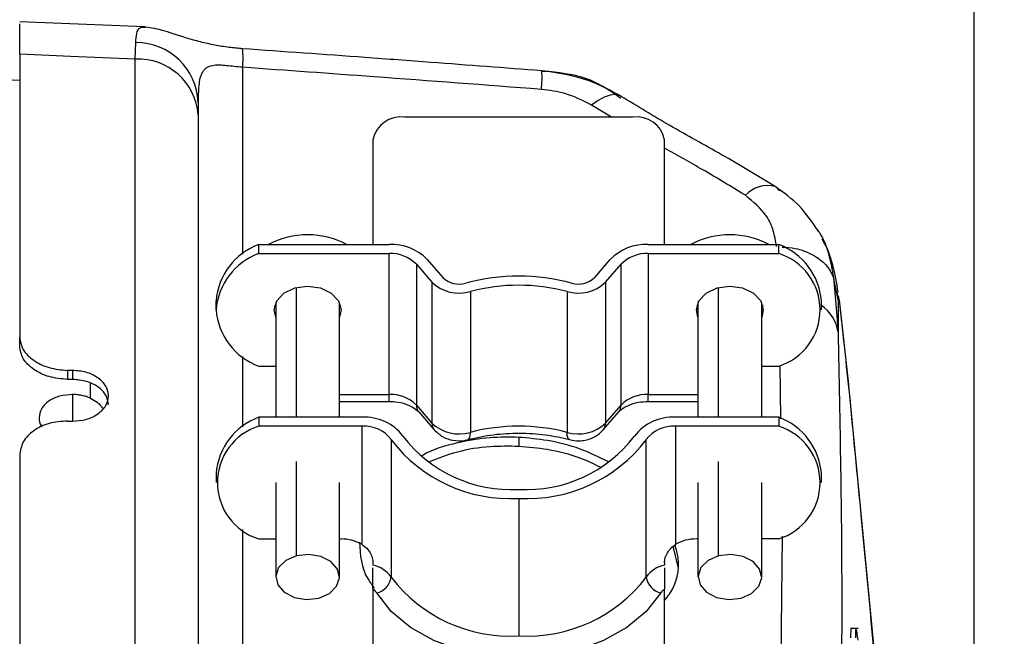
# Model space of a CAD drawing. Header units: millimetres. Extents: x 0 to 594, y 0 to 420.
# Tile 15 of 65: x 260 to 280, y 293 to 306. Entities that reach past the tile are written whole.
import ezdxf

# ---------------------------------------------------------------- set-up
doc = ezdxf.new("R2010")
doc.units = ezdxf.units.MM
doc.layers.add('SLD-0', color=7, linetype='Continuous')
doc.styles.add('SLDTEXTSTYLE0', font='TXT', dxfattribs={"width": 0.75})
doc.dimstyles.new('SLDDIMSTYLE3', dxfattribs={"dimtxt": 3.5, "dimasz": 3.2, "dimexe": 0, "dimexo": 0.0625, "dimgap": 0.875, "dimtad": 1, "dimdec": 1, "dimlfac": 3, "dimrnd": 1e-09, "dimzin": 12, "dimdsep": 46, "dimtxsty": 'SLDTEXTSTYLE0', "dimsah": 1, "dimcen": 0.09, "dimadec": 0, "dimazin": 3, "dimtfac": 1, "dimtdec": 1, "dimtofl": 0, "dimtmove": 0, "dimatfit": 3, "dimfxl": 1, "dimfrac": 2, "dimtolj": 1, "dimtzin": 12, "dimarcsym": 0})

# ---------------------------------------------------------------- blocks, each defined once
blk = doc.blocks.new('_D_3')
at = {"layer": 'SLD-0', "color": 7, "transparency": 16777216}
for p, q in [((199.233, 312.945), (302.51, 312.945)), ((301.51, 312.945), (301.51, 223.127)), ((289.686, 273.855), (289.686, 274.921)), ((289.686, 274.921), (295.243, 274.921)), ((295.243, 274.921), (295.243, 273.855)), ((289.686, 262.217), (289.686, 261.151)), ((295.243, 261.151), (295.243, 262.217)), ((289.686, 261.151), (295.243, 261.151)), ((199.233, 223.127), (302.51, 223.127))]:
    blk.add_line(p, q, dxfattribs=at)
for points in [[(301.51, 312.945), (300.96, 309.745), (302.06, 309.745)], [(301.51, 223.127), (302.06, 226.327), (300.96, 226.327)]]:
    blk.add_solid(points, dxfattribs=at)
at = {"layer": 'SLD-0', "color": 7, "transparency": 16777216, "char_height": 3.5, "attachment_point": 1, "rotation": 90, "style": 'SLDTEXTSTYLE0'}
for s, insert in [('269.5', (296.998, 264.856)), ('10.61', (290.731, 262.217)), ('%%c', (296.998, 259.578))]:
    blk.add_mtext(s, dxfattribs=dict(at, insert=insert))
blk = doc.blocks.new('_D_5')
at = {"layer": 'SLD-0', "color": 7, "transparency": 16777216}
for p, q in [((233.529, 364.496), (232.463, 364.496)), ((232.463, 364.496), (232.463, 358.94)), ((242.58, 364.496), (243.647, 364.496)), ((243.647, 364.496), (243.647, 358.94)), ((232.463, 358.94), (233.529, 358.94)), ((243.647, 358.94), (242.58, 358.94)), ((196.599, 318.78), (196.599, 354.703)), ((279.51, 291.493), (279.51, 354.703)), ((196.599, 353.703), (279.51, 353.703))]:
    blk.add_line(p, q, dxfattribs=at)
for points in [[(196.599, 353.703), (199.799, 353.153), (199.799, 354.253)], [(279.51, 353.703), (276.31, 354.253), (276.31, 353.153)]]:
    blk.add_solid(points, dxfattribs=at)
at = {"layer": 'SLD-0', "color": 7, "transparency": 16777216, "char_height": 3.5, "attachment_point": 1, "style": 'SLDTEXTSTYLE0'}
for s, insert in [('9.81', (233.529, 363.451)), ('249.2', (232.236, 358.215))]:
    blk.add_mtext(s, dxfattribs=dict(at, insert=insert))

msp = doc.modelspace()

# ---------------------------------------------------------------- linework, layer by layer
at = {"color": 7, "linetype": 'Continuous', "lineweight": 25}
for p, q in [((259.541, 304.277), (202.567, 306.56)), ((262.156, 305.399), (259.543, 305.5)), ((261.96, 304.723), (261.971, 305.068)), ((259.541, 304.826), (259.541, 298.91)), ((261.96, 288.295), (261.96, 304.723)), ((264.205, 304.552), (264.205, 300.647)), ((270.615, 304.462), (270.47, 304.467)), ((271.925, 303.51), (271.506, 303.758)), ((263.275, 303.555), (263.275, 287.652)), ((272.366, 303.51), (267.599, 303.51)), ((266.932, 303.039), (266.932, 300.847)), ((273.032, 300.847), (273.032, 303.039)), ((264.543, 300.658), (264.543, 300.847)), ((264.543, 300.847), (267.272, 300.847)), ((272.692, 300.847), (275.421, 300.847)), ((275.421, 300.658), (275.421, 300.847)), ((264.543, 300.658), (267.272, 300.658)), ((267.272, 297.712), (267.272, 300.658)), ((272.692, 300.658), (275.421, 300.658)), ((272.692, 300.658), (272.692, 297.712)), ((267.841, 300.434), (268.167, 300.058)), ((267.841, 300.434), (267.841, 297.487)), ((268.068, 300.532), (268.394, 300.157)), ((271.571, 300.157), (271.897, 300.532)), ((271.798, 300.058), (272.124, 300.434)), ((272.124, 297.487), (272.124, 300.434)), ((276.567, 300.165), (276.664, 299.017)), ((276.664, 299.686), (276.567, 300.165)), ((265.332, 297.234), (265.332, 299.946)), ((268.167, 300.058), (268.167, 297.112)), ((271.798, 300.058), (271.798, 297.112)), ((274.165, 297.234), (274.165, 299.946)), ((268.97, 299.864), (268.97, 296.917)), ((270.994, 299.864), (270.994, 296.917)), ((276.666, 299.748), (276.645, 299.849)), ((263.649, 299.48), (263.649, 299.668)), ((264.899, 299.517), (264.878, 299.574)), ((264.899, 299.631), (264.899, 297.234)), ((266.232, 297.234), (266.232, 299.631)), ((266.253, 299.574), (266.232, 299.517)), ((273.732, 299.517), (273.712, 299.574)), ((273.732, 299.631), (273.732, 297.234)), ((275.066, 297.234), (275.066, 299.631)), ((275.086, 299.574), (275.066, 299.517)), ((276.316, 299.48), (276.316, 299.668)), ((276.889, 297.917), (276.696, 299.68)), ((259.541, 298.722), (259.541, 298.91)), ((264.205, 298.501), (264.205, 297.034)), ((264.543, 298.301), (264.861, 298.301)), ((264.861, 298.301), (264.899, 298.301)), ((275.066, 298.301), (275.103, 298.301)), ((275.103, 298.301), (275.421, 298.301)), ((275.468, 297.202), (275.451, 298.316)), ((260.649, 298.213), (260.541, 298.214)), ((260.541, 298.214), (260.541, 298.026)), ((260.649, 298.213), (260.649, 298.025)), ((260.649, 298.025), (260.541, 298.026)), ((261.024, 297.63), (261.026, 297.939)), ((276.897, 297.805), (276.89, 297.916)), ((260.649, 297.71), (260.649, 297.153)), ((266.232, 297.712), (267.272, 297.712)), ((267.272, 297.566), (267.272, 297.712)), ((272.692, 297.712), (273.732, 297.712)), ((272.692, 297.566), (272.692, 297.712)), ((277.475, 291.791), (276.898, 297.831)), ((266.232, 297.566), (267.272, 297.566)), ((267.841, 297.487), (268.167, 297.112)), ((271.798, 297.112), (272.124, 297.487)), ((272.692, 297.566), (273.732, 297.566)), ((267.889, 297.344), (268.215, 296.969)), ((271.749, 296.969), (272.075, 297.344)), ((272.071, 297.339), (272.075, 297.344)), ((260.541, 297.154), (260.649, 297.153)), ((264.543, 297.234), (264.543, 297.045)), ((266.705, 297.234), (264.543, 297.234)), ((275.421, 297.234), (273.259, 297.234)), ((275.421, 297.234), (275.421, 297.045)), ((266.705, 297.045), (264.543, 297.045)), ((266.705, 294.571), (266.705, 297.045)), ((275.421, 297.045), (273.259, 297.045)), ((273.259, 297.045), (273.259, 294.571)), ((267.315, 296.765), (267.315, 293.889)), ((269.982, 296.813), (269.982, 296.624)), ((272.649, 293.889), (272.649, 296.765)), ((259.541, 296.435), (259.541, 288.177)), ((265.332, 294.335), (265.332, 296.308)), ((274.165, 294.335), (274.165, 296.308)), ((263.649, 296.055), (263.649, 295.867)), ((276.316, 295.867), (276.316, 296.055)), ((264.899, 295.867), (264.899, 293.894)), ((266.232, 293.894), (266.232, 295.867)), ((273.732, 295.867), (273.732, 293.894)), ((275.066, 293.894), (275.066, 295.867)), ((269.982, 295.537), (269.982, 292.661)), ((264.205, 294.888), (264.205, 284.933)), ((264.543, 294.688), (264.899, 294.688)), ((266.232, 294.688), (266.266, 294.688)), ((273.732, 294.688), (273.699, 294.688)), ((275.421, 294.688), (275.066, 294.688)), ((275.428, 288.512), (275.501, 294.745)), ((273.316, 294.103), (273.215, 294.535)), ((266.932, 294.189), (266.932, 294.142)), ((273.032, 294.189), (273.032, 294.142)), ((266.932, 293.635), (266.932, 288.937)), ((273.032, 288.937), (273.032, 293.635)), ((277.082, 292.814), (276.924, 292.814))]:
    msp.add_line(p, q, dxfattribs=at)
at = {"color": 7, "linetype": 'Continuous', "lineweight": 25, "flags": 128}
for points in [[(261.96, 304.723), (260.605, 304.781), (259.541, 304.826)], [(272.128, 303.943), (272.093, 303.963), (272.002, 303.984), (271.894, 303.973), (271.773, 303.931), (271.643, 303.859), (271.506, 303.758)], [(275.436, 301.972), (275.385, 302.032), (275.346, 302.059)], [(264.899, 299.329), (264.866, 299.48), (264.919, 299.669), (265.071, 299.83), (265.298, 299.937), (265.566, 299.975)], [(265.566, 299.975), (265.833, 299.937), (266.061, 299.83), (266.212, 299.669), (266.266, 299.48), (266.232, 299.329)], [(273.732, 299.329), (273.699, 299.48), (273.752, 299.669), (273.904, 299.83), (274.131, 299.937), (274.399, 299.975)], [(274.399, 299.975), (274.667, 299.937), (274.894, 299.83), (275.046, 299.669), (275.099, 299.48), (275.066, 299.329)], [(268.922, 296.765), (268.94, 296.777), (268.957, 296.807), (268.967, 296.855), (268.97, 296.917)], [(271.042, 296.765), (271.024, 296.777), (271.008, 296.807), (270.998, 296.855), (270.994, 296.917)], [(265.332, 294.335), (265.111, 294.238), (264.959, 294.089), (264.899, 293.91), (264.941, 293.728), (265.078, 293.572), (265.289, 293.465), (265.542, 293.423), (265.799, 293.452)], [(265.799, 293.452), (266.02, 293.549), (266.172, 293.698), (266.232, 293.877), (266.19, 294.059), (266.053, 294.215), (265.842, 294.323), (265.589, 294.365), (265.332, 294.335)], [(274.165, 294.335), (273.944, 294.238), (273.792, 294.089), (273.733, 293.91), (273.775, 293.728), (273.911, 293.572), (274.123, 293.465), (274.376, 293.423), (274.633, 293.452)], [(274.633, 293.452), (274.854, 293.549), (275.006, 293.698), (275.065, 293.877), (275.023, 294.059), (274.886, 294.215), (274.675, 294.323), (274.422, 294.365), (274.165, 294.335)], [(272.954, 293.558), (272.648, 293.173), (272.243, 292.837), (271.755, 292.562), (271.202, 292.358), (270.604, 292.232), (269.982, 292.19), (269.361, 292.232), (268.762, 292.358), (268.209, 292.562), (267.721, 292.837), (267.316, 293.173), (267.01, 293.558)]]:
    msp.add_lwpolyline(points, dxfattribs=at)
at = {"color": 7, "linetype": 'Continuous', "lineweight": 25}
for centre, radius, start, end in [((261.983, 303.776), 1.292, 1.8197, 90.5478), ((262.533, 304.747), 1.683, 353.318, 6.6045), ((262.021, 303.468), 1.256, 3.9672, 92.8068), ((267.737, 304.349), 2.733, 354.563, 2.7251), ((267.516, 302.921), 0.595, 81.9505, 168.5782), ((272.449, 302.921), 0.595, 11.4218, 98.0495), ((275.192, 301.437), 0.641, 76.044, 136.882), ((265.566, 299.299), 1.75, 62.2095, 117.7905), ((274.399, 299.299), 1.75, 62.2095, 117.7905), ((265.022, 299.555), 1.378, 110.3305, 175.2744), ((267.314, 299.788), 1.06, 44.611, 92.2229), ((272.651, 299.788), 1.06, 87.7771, 135.389), ((274.942, 299.555), 1.378, 4.7256, 69.6695), ((265.022, 299.366), 1.378, 110.3305, 175.2744), ((267.302, 299.902), 0.757, 44.611, 92.2229), ((272.663, 299.902), 0.757, 87.7771, 135.389), ((275.052, 299.48), 1.235, 287.376, 72.624), ((268.734, 300.51), 0.49, 226.0136, 286.7873), ((269.982, 295.835), 4.348, 75.2608, 104.7392), ((271.23, 300.51), 0.49, 253.2127, 313.9864), ((268.734, 300.646), 0.817, 226.0136, 286.7873), ((269.982, 296.016), 3.978, 75.2608, 104.7392), ((271.23, 300.646), 0.817, 253.2127, 313.9864), ((275.838, 298.887), 0.836, 8.9198, 55.1498), ((265.022, 299.593), 1.378, 184.7256, 249.6695), ((267.302, 296.956), 0.757, 44.611, 92.2229), ((272.663, 296.956), 0.757, 87.7771, 135.389), ((268.05, 297.479), 0.21, 177.7192, 219.8349), ((271.914, 297.479), 0.21, 320.1651, 2.2808), ((265.022, 295.942), 1.378, 110.3305, 175.2744), ((266.762, 296.233), 1.002, 37.3248, 93.2374), ((268.376, 297.103), 0.21, 177.7157, 219.9284), ((268.734, 297.7), 0.817, 226.0136, 286.7873), ((271.23, 297.7), 0.817, 253.2127, 313.9864), ((271.588, 297.103), 0.21, 320.1905, 2.2798), ((273.203, 296.233), 1.002, 86.7626, 142.6752), ((274.942, 295.942), 1.378, 4.7256, 69.6695), ((264.912, 295.867), 1.235, 107.376, 252.624), ((266.746, 296.331), 0.716, 37.3248, 93.2374), ((269.982, 293.07), 3.978, 75.2608, 104.7392), ((273.219, 296.331), 0.716, 86.7626, 142.6752), ((275.052, 295.867), 1.235, 287.376, 72.624), ((269.805, 298.663), 3.132, 217.3248, 273.2374), ((269.822, 298.566), 2.845, 217.3248, 273.2374), ((270.143, 298.566), 2.845, 266.7626, 322.6752), ((270.159, 298.663), 3.132, 266.7626, 322.6752), ((266.277, 293.846), 0.842, 59.4033, 90.7693), ((273.688, 293.846), 0.842, 89.2307, 120.5967), ((266.802, 293.528), 0.627, 35.1451, 78.0313), ((273.162, 293.528), 0.627, 101.9687, 144.8549), ((266.912, 293.955), 0.409, 283.9647, 350.764), ((269.805, 295.788), 3.132, 217.3248, 273.2374), ((270.159, 295.788), 3.132, 266.7626, 322.6752), ((273.053, 293.955), 0.409, 189.236, 256.0353), ((266.794, 293.418), 0.258, 32.9422, 57.5373), ((273.171, 293.418), 0.258, 122.4627, 147.0578)]:
    msp.add_arc(centre, radius, start, end, dxfattribs=at)
for points, knots in [([(259.541, 304.826), (259.541, 305.048), (259.541, 305.439), (259.541, 305.455), (259.541, 305.461)], [0, 0, 0, 0, 0.565625, 1, 1, 1, 1]), ([(261.971, 305.068), (261.979, 305.205), (261.992, 305.399), (262.131, 305.394), (262.172, 305.393)], [0, 0, 0, 0, 0.7037021, 1, 1, 1, 1]), ([(264.205, 304.941), (264.11, 304.949), (263.916, 304.966), (263.613, 305.015), (263.31, 305.084), (262.906, 305.198), (262.466, 305.355), (262.249, 305.384), (262.133, 305.4)], [0, 0, 0, 0, 0.095955, 0.197311, 0.306337, 0.425288, 0.694517, 1, 1, 1, 1]), ([(270.466, 304.479), (269.693, 304.538), (268.46, 304.632), (266.373, 304.786), (265.059, 304.88), (264.205, 304.941)], [0, 0, 0, 0, 0.3708718, 0.5907967, 1, 1, 1, 1]), ([(264.205, 304.552), (264.145, 304.558), (264.028, 304.57), (263.866, 304.588), (263.725, 304.597), (263.577, 304.594), (263.475, 304.564), (263.404, 304.509), (263.325, 304.403), (263.279, 304.186), (263.276, 303.94), (263.275, 303.817)], [0, 0, 0, 0, 0.065016, 0.12713, 0.188445, 0.251142, 0.365509, 0.430096, 0.500415, 0.749907, 1, 1, 1, 1]), ([(270.457, 304.09), (269.29, 304.179), (267.206, 304.337), (265.122, 304.486), (264.205, 304.552)], [0, 0, 0, 0, 0.5599997, 1, 1, 1, 1]), ([(272.128, 303.943), (271.902, 304.067), (271.392, 304.346), (270.797, 304.432), (270.466, 304.479)], [0, 0, 0, 0, 0.443618, 1, 1, 1, 1]), ([(272.118, 303.901), (271.914, 304.045), (271.464, 304.362), (270.915, 304.427), (270.615, 304.463)], [0, 0, 0, 0, 0.453864, 1, 1, 1, 1]), ([(271.506, 303.758), (271.327, 303.852), (271.006, 304.02), (270.625, 304.069), (270.457, 304.09)], [0, 0, 0, 0, 0.559837, 1, 1, 1, 1]), ([(275.346, 302.059), (274.977, 302.283), (274.262, 302.716), (273.145, 303.321), (272.464, 303.737), (272.128, 303.943)], [0, 0, 0, 0, 0.351558, 0.679969, 1, 1, 1, 1]), ([(263.275, 303.817), (263.275, 303.774), (263.275, 303.697), (263.275, 303.599), (263.275, 303.555)], [0, 0, 0, 0, 0.559915, 1, 1, 1, 1]), ([(274.724, 301.875), (274.428, 302.056), (273.875, 302.393), (273.3, 302.71), (273.032, 302.858)], [0, 0, 0, 0, 0.5341358, 1, 1, 1, 1]), ([(276.246, 301.134), (276.126, 301.312), (275.887, 301.667), (275.526, 301.929), (275.346, 302.059)], [0, 0, 0, 0, 0.502888, 1, 1, 1, 1]), ([(275.372, 300.807), (275.356, 300.915), (275.324, 301.132), (275.156, 301.516), (274.888, 301.739), (274.724, 301.875)], [0, 0, 0, 0, 0.279571, 0.558986, 1, 1, 1, 1]), ([(276.239, 301.137), (276.248, 301.125), (276.366, 300.968), (276.481, 300.632), (276.539, 300.315), (276.567, 300.165)], [0, 0, 0, 0, 0.04151, 0.545487, 1, 1, 1, 1]), ([(275.497, 300.793), (275.588, 300.787), (275.819, 300.77), (276.142, 300.64), (276.429, 300.433), (276.522, 300.253), (276.567, 300.165)], [0, 0, 0, 0, 0.180472, 0.458118, 0.735764, 1, 1, 1, 1]), ([(276.666, 299.851), (276.601, 300.233), (276.535, 300.626), (276.333, 300.948), (276.327, 300.957)], [0, 0, 0, 0, 0.970902, 1, 1, 1, 1]), ([(276.704, 299.565), (276.697, 299.615), (276.685, 299.716), (276.673, 299.766), (276.665, 299.761), (276.664, 299.711), (276.664, 299.686)], [0, 0, 0, 0, 0.280077, 0.559715, 0.779828, 1, 1, 1, 1]), ([(276.664, 299.686), (276.664, 299.564), (276.664, 299.345), (276.664, 299.117), (276.664, 299.017)], [0, 0, 0, 0, 0.5602687, 1, 1, 1, 1]), ([(276.897, 297.805), (276.861, 298.134), (276.797, 298.72), (276.732, 299.307), (276.704, 299.565)], [0, 0, 0, 0, 0.56, 1, 1, 1, 1]), ([(259.541, 298.91), (259.556, 298.821), (259.586, 298.643), (259.817, 298.413), (260.148, 298.25), (260.41, 298.226), (260.541, 298.214)], [0, 0, 0, 0, 0.249998, 0.499774, 0.749442, 1, 1, 1, 1]), ([(276.664, 299.017), (276.702, 297.118), (276.778, 293.321), (276.702, 289.528), (276.664, 287.631)], [0, 0, 0, 0, 0.500009, 1, 1, 1, 1]), ([(260.541, 298.026), (260.41, 298.038), (260.148, 298.061), (259.818, 298.224), (259.586, 298.454), (259.556, 298.632), (259.541, 298.722)], [0, 0, 0, 0, 0.249998, 0.499774, 0.74944, 1, 1, 1, 1]), ([(260.649, 297.153), (260.743, 297.159), (260.887, 297.169), (261.062, 297.234), (261.218, 297.322), (261.36, 297.472), (261.401, 297.619), (261.397, 297.757), (261.354, 297.894), (261.219, 298.038), (261.062, 298.127), (260.887, 298.194), (260.743, 298.206), (260.649, 298.213)], [0, 0, 0, 0, 0.119394, 0.183468, 0.250284, 0.374977, 0.499669, 0.513417, 0.624645, 0.749489, 0.816375, 0.880511, 1, 1, 1, 1]), ([(261.399, 297.492), (261.388, 297.561), (261.365, 297.7), (261.192, 297.875), (260.944, 297.998), (260.747, 298.016), (260.649, 298.025)], [0, 0, 0, 0, 0.249454, 0.49954, 0.749681, 1, 1, 1, 1]), ([(260.649, 297.71), (260.557, 297.704), (260.374, 297.691), (260.177, 297.597), (260.059, 297.496), (259.974, 297.382), (259.936, 297.229), (259.96, 297.097), (260.003, 297.037), (260.007, 297.031)], [0, 0, 0, 0, 0.198551, 0.397514, 0.504125, 0.606229, 0.796082, 0.979273, 1, 1, 1, 1]), ([(261.024, 297.63), (261.01, 297.637), (260.981, 297.649), (260.936, 297.665), (260.89, 297.678), (260.842, 297.69), (260.794, 297.698), (260.746, 297.705), (260.698, 297.709), (260.665, 297.71), (260.649, 297.71)], [0, 0, 0, 0, 0.127548, 0.254367, 0.380458, 0.505822, 0.630458, 0.754366, 0.877546, 1, 1, 1, 1]), ([(277.482, 291.673), (277.373, 292.817), (277.178, 294.86), (276.983, 296.905), (276.897, 297.805)], [0, 0, 0, 0, 0.56, 1, 1, 1, 1]), ([(261.024, 297.63), (261.072, 297.605), (261.137, 297.57), (261.211, 297.502), (261.256, 297.457), (261.273, 297.42), (261.278, 297.41)], [0, 0, 0, 0, 0.443678, 0.604597, 0.889298, 1, 1, 1, 1]), ([(267.272, 297.566), (267.315, 297.564), (267.438, 297.56), (267.63, 297.515), (267.804, 297.428), (267.862, 297.371), (267.889, 297.344)], [0, 0, 0, 0, 0.15548, 0.452065, 0.747054, 1, 1, 1, 1]), ([(272.075, 297.344), (272.09, 297.36), (272.134, 297.405), (272.266, 297.487), (272.471, 297.554), (272.622, 297.562), (272.692, 297.566)], [0, 0, 0, 0, 0.152091, 0.448704, 0.741739, 1, 1, 1, 1]), ([(260.541, 297.154), (260.41, 297.144), (260.148, 297.125), (259.818, 296.962), (259.586, 296.724), (259.556, 296.532), (259.541, 296.435)], [0, 0, 0, 0, 0.249998, 0.499774, 0.749441, 1, 1, 1, 1]), ([(268.215, 296.969), (268.274, 296.915), (268.386, 296.812), (268.613, 296.74), (268.795, 296.735), (268.898, 296.759), (268.922, 296.765)], [0, 0, 0, 0, 0.310211, 0.587571, 0.90344, 1, 1, 1, 1]), ([(268.922, 296.765), (269.01, 296.786), (269.268, 296.849), (269.721, 296.905), (270.27, 296.903), (270.714, 296.846), (270.963, 296.785), (271.042, 296.765)], [0, 0, 0, 0, 0.128334, 0.380012, 0.632102, 0.884004, 1, 1, 1, 1]), ([(271.042, 296.765), (271.108, 296.753), (271.261, 296.726), (271.495, 296.776), (271.662, 296.875), (271.732, 296.95), (271.749, 296.969)], [0, 0, 0, 0, 0.257253, 0.598925, 0.900176, 1, 1, 1, 1]), ([(269.982, 296.813), (269.78, 296.816), (269.341, 296.823), (268.663, 296.697), (268.168, 296.564), (267.965, 296.43), (267.956, 296.424)], [0, 0, 0, 0, 0.277288, 0.603515, 0.983182, 1, 1, 1, 1]), ([(271.861, 296.298), (271.667, 296.395), (271.272, 296.592), (270.621, 296.757), (270.183, 296.796), (269.982, 296.813)], [0, 0, 0, 0, 0.343385, 0.698315, 1, 1, 1, 1]), ([(269.982, 296.624), (269.781, 296.626), (269.344, 296.631), (268.687, 296.529), (268.288, 296.37), (268.09, 296.29)], [0, 0, 0, 0, 0.299352, 0.651537, 1, 1, 1, 1]), ([(271.69, 296.187), (271.551, 296.255), (271.211, 296.422), (270.62, 296.567), (270.183, 296.606), (269.982, 296.624)], [0, 0, 0, 0, 0.271739, 0.665396, 1, 1, 1, 1]), ([(266.649, 294.621), (266.665, 294.355), (266.686, 294.019), (266.916, 293.722), (266.965, 293.66)], [0, 0, 0, 0, 0.790708, 1, 1, 1, 1]), ([(266.705, 294.571), (266.739, 294.546), (266.807, 294.497), (266.877, 294.397), (266.924, 294.291), (266.929, 294.223), (266.932, 294.189)], [0, 0, 0, 0, 0.249094, 0.499548, 0.751756, 1, 1, 1, 1]), ([(273.032, 294.189), (273.035, 294.223), (273.041, 294.291), (273.088, 294.397), (273.158, 294.496), (273.225, 294.546), (273.259, 294.571)], [0, 0, 0, 0, 0.249322, 0.499542, 0.749222, 1, 1, 1, 1]), ([(273.032, 293.403), (273.068, 293.447), (273.281, 293.707), (273.374, 294.127), (273.277, 294.474), (273.252, 294.565)], [0, 0, 0, 0, 0.129428, 0.772547, 1, 1, 1, 1]), ([(266.932, 293.635), (266.932, 293.671), (266.932, 293.742), (266.932, 293.859), (266.932, 293.953), (266.932, 294.022), (266.932, 294.063), (266.932, 294.083)], [0, 0, 0, 0, 0.288359, 0.573209, 0.718139, 0.861847, 1, 1, 1, 1]), ([(273.032, 294.083), (273.032, 294.063), (273.032, 294.023), (273.032, 293.954), (273.032, 293.86), (273.032, 293.743), (273.032, 293.671), (273.032, 293.635)], [0, 0, 0, 0, 0.1373305, 0.2812603, 0.4252645, 0.7107222, 1, 1, 1, 1]), ([(276.937, 292.81), (276.936, 292.811), (276.932, 292.813), (276.927, 292.768), (276.926, 292.679), (276.926, 292.62)], [0, 0, 0, 0, 0.138435, 0.416436, 1, 1, 1, 1]), ([(277.081, 292.569), (277.074, 292.626), (277.06, 292.74), (277.043, 292.816), (277.033, 292.815), (277.026, 292.766), (277.026, 292.678), (277.026, 292.62)], [0, 0, 0, 0, 0.2491667, 0.499152, 0.6266699, 0.7497948, 1, 1, 1, 1])]:
    msp.add_open_spline(points, degree=3, knots=knots, dxfattribs=at)

# ---------------------------------------------------------------- dimensions: what is measured, and where the dimension line sits
at = {"layer": 'SLD-0', "color": 7}
dim = msp.add_linear_dim(base=(279.51, 353.703), p1=(196.599, 317.78), p2=(279.51, 290.493), dimstyle='SLDDIMSTYLE3', dxfattribs=at)
dim.commit()
dim.dimension.update_dxf_attribs({"geometry": '_D_5', "text_midpoint": (238.055, 353.703), "dimtype": 160})
dim = msp.add_linear_dim(base=(301.51, 223.127), p1=(198.233, 312.945), p2=(198.233, 223.127), angle=90, text='%%c<>', dimstyle='SLDDIMSTYLE3', dxfattribs=at)
dim.commit()
dim.dimension.update_dxf_attribs({"geometry": '_D_3', "text_midpoint": (301.51, 268.036), "dimtype": 160})

doc.saveas('drawing.dxf')
